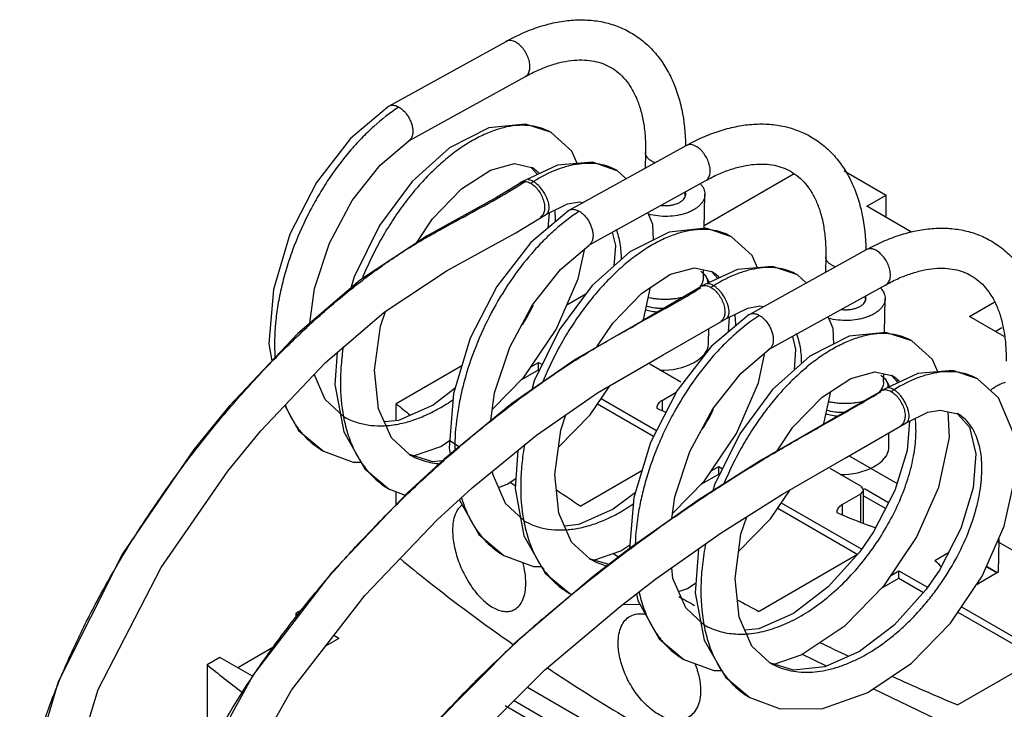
# Model space of a CAD drawing. Header units: millimetres. Extents: x 17 to 133, y 44 to 166.
# Tile 4 of 5: x 37 to 91, y 126 to 164. Entities that reach past the tile are written whole.
import ezdxf

# ---------------------------------------------------------------- set-up
doc = ezdxf.new("R2010")
doc.units = ezdxf.units.MM
doc.header["$LTSCALE"] = 13.644507
for name, color, linetype in [('00_COMPONENTS_1', 7, 'CONTINUOUS'), ('00_COMPONENTS_10_1', 7, 'CONTINUOUS'), ('00_COMPONENTS_13', 7, 'CONTINUOUS'), ('00_COMPONENTS_2', 7, 'CONTINUOUS'), ('00_COMPONENTS_2_1', 7, 'CONTINUOUS'), ('00_COMPONENTS_3', 7, 'CONTINUOUS')]:
    doc.layers.add(name, color=color, linetype=linetype)

msp = doc.modelspace()

# ---------------------------------------------------------------- linework, layer by layer
at = {"layer": '00_COMPONENTS_1', "color": 7, "linetype": 'Continuous'}
msp.add_line((82.292, 139.768), (85.593, 141.678), dxfattribs=at)
for points in [[(84.205, 143.416), (81.211, 141.684), (77.631, 139.626), (74.168, 137.434), (70.441, 134.806), (68.4, 133.24), (64.095, 129.584), (59.602, 125.056), (55.183, 119.214), (53.629, 116.373)], [(55.616, 115.429), (57.176, 118.253), (61.408, 123.775), (65.722, 128.091), (69.87, 131.598), (71.839, 133.104), (75.43, 135.631), (78.802, 137.764), (82.292, 139.768)]]:
    msp.add_lwpolyline(points, dxfattribs=at)
for centre, radius, start, end in [((115.759, 72.901), 76.673, 130.83868, 131.56486), ((112.668, 76.361), 72.034, 131.55112, 133.17283)]:
    msp.add_arc(centre, radius, start, end, dxfattribs=at)
for points, knots in [([(65.62, 130.909), (66.424, 131.604), (68.047, 132.95), (70.524, 134.855), (72.99, 136.62), (75.402, 138.23), (77.719, 139.669), (79.94, 140.949), (82.091, 142.153), (83.498, 142.962), (84.198, 143.379)], [0, 0, 0, 0, 0.142211, 0.282107, 0.417987, 0.548, 0.67005, 0.782861, 0.890944, 1, 1, 1, 1]), ([(85.593, 141.678), (85.621, 141.695), (85.674, 141.743), (85.725, 141.848), (85.751, 141.978), (85.749, 142.13), (85.723, 142.294), (85.66, 142.518), (85.537, 142.799), (85.366, 143.063), (85.199, 143.259), (85.064, 143.388), (84.926, 143.49), (84.765, 143.577), (84.635, 143.606), (84.56, 143.596)], [0, 0, 0, 0, 0.039028, 0.083676, 0.136043, 0.196443, 0.263252, 0.333578, 0.474268, 0.627334, 0.706024, 0.781181, 0.849769, 0.90951, 1, 1, 1, 1]), ([(61.696, 127.256), (61.834, 127.395), (62.389, 127.949), (62.954, 128.492), (63.383, 128.895)], [0, 0, 0, 0, 0.249449, 1, 1, 1, 1]), ([(58.585, 123.862), (58.83, 124.153), (59.831, 125.317), (60.882, 126.436), (61.696, 127.256)], [0, 0, 0, 0, 0.247499, 1, 1, 1, 1])]:
    msp.add_open_spline(points, degree=3, knots=knots, dxfattribs=at)
at = {"layer": '00_COMPONENTS_10_1', "color": 7, "linetype": 'Continuous'}
for p, q in [((57.178, 159.057), (63.611, 162.61)), ((58.263, 157.143), (64.675, 160.684)), ((57.155, 159.044), (57.178, 159.057)), ((57.178, 159.057), (57.266, 159.092)), ((67.226, 156.578), (66.09, 157.604)), ((66.097, 157.6), (66.09, 157.604)), ((56.697, 155.809), (58.267, 157.147)), ((67.077, 153.342), (73.51, 156.894)), ((67.521, 155.902), (67.226, 156.578)), ((71.273, 156.494), (71.257, 155.65)), ((64.07, 155.898), (64.998, 155.694)), ((66.426, 155.81), (64.396, 154.862)), ((64.998, 155.694), (64.988, 155.7)), ((64.995, 155.692), (65.339, 155.302)), ((70.202, 155.067), (69.71, 155.513)), ((69.714, 155.511), (69.71, 155.513)), ((68.162, 151.428), (74.574, 154.969)), ((73.433, 154.339), (73.428, 154.046)), ((65.972, 153.192), (65.906, 152.358)), ((67.055, 153.328), (67.077, 153.342)), ((67.077, 153.342), (67.166, 153.377)), ((77.126, 150.862), (75.99, 151.889)), ((75.997, 151.885), (75.99, 151.889)), ((66.596, 150.094), (68.167, 151.431)), ((76.977, 147.626), (83.41, 151.179)), ((77.42, 150.186), (77.126, 150.862)), ((81.172, 150.779), (81.157, 149.935)), ((73.969, 150.183), (74.898, 149.979)), ((76.326, 150.095), (74.296, 149.147)), ((74.898, 149.979), (74.887, 149.985)), ((74.895, 149.976), (75.238, 149.587)), ((80.101, 149.352), (79.609, 149.798)), ((79.614, 149.796), (79.609, 149.798)), ((78.062, 145.712), (84.474, 149.253)), ((83.333, 148.623), (83.327, 148.331)), ((76.977, 147.626), (77.065, 147.662)), ((75.872, 147.477), (75.805, 146.642)), ((76.954, 147.613), (76.977, 147.626)), ((87.025, 145.147), (85.889, 146.173)), ((85.896, 146.169), (85.889, 146.173)), ((76.496, 144.379), (78.067, 145.716)), ((87.32, 144.471), (87.025, 145.147)), ((83.869, 144.467), (84.797, 144.263)), ((86.225, 144.379), (84.195, 143.432)), ((84.797, 144.263), (84.787, 144.269)), ((84.794, 144.261), (85.138, 143.872)), ((90.66, 143.039), (89.509, 144.083)), ((89.513, 144.08), (89.509, 144.083)), ((87.447, 142.375), (88.417, 142.173)), ((54.679, 142.017), (54.68, 142.01)), ((54.694, 142.028), (54.696, 142.022)), ((88.417, 142.173), (88.391, 142.188)), ((88.402, 142.176), (88.391, 142.188)), ((53.581, 140.117), (53.583, 140.115)), ((58.3, 139.932), (58.308, 139.927)), ((59.595, 139.53), (58.3, 139.932)), ((60.095, 139.584), (59.595, 139.53)), ((55.859, 139.142), (57.207, 138.022)), ((57.202, 138.025), (57.207, 138.022)), ((57.202, 138.025), (58.074, 137.705)), ((64.578, 136.301), (64.579, 136.295)), ((64.594, 136.313), (64.596, 136.307)), ((63.48, 134.401), (63.483, 134.4)), ((68.199, 134.217), (68.208, 134.212)), ((69.249, 133.891), (68.199, 134.217)), ((65.758, 133.427), (67.107, 132.307)), ((67.102, 132.31), (67.243, 132.258)), ((67.102, 132.31), (67.107, 132.307)), ((70.015, 131.709), (70.959, 131.716)), ((74.478, 130.586), (74.479, 130.579)), ((74.493, 130.597), (74.495, 130.591)), ((73.38, 128.686), (73.382, 128.685)), ((78.099, 128.501), (78.107, 128.496)), ((79.394, 128.1), (78.099, 128.501)), ((75.658, 127.711), (77.006, 126.592)), ((77.001, 126.595), (77.006, 126.592))]:
    msp.add_line(p, q, dxfattribs=at)
for points in [[(57.156, 159.043), (55.072, 157.285), (53.2, 154.87), (51.74, 152.032), (50.829, 148.998), (50.577, 146.011), (50.744, 145.068)], [(66.097, 157.6), (64.678, 158.067), (62.665, 157.859), (60.505, 156.77), (58.444, 154.927), (56.649, 152.505), (55.262, 149.693), (55.082, 149.063)], [(52.832, 147.138), (53.083, 149.044), (53.91, 151.536), (55.165, 153.87), (56.697, 155.809)], [(58.709, 151.562), (59.571, 152.866), (61.165, 154.514), (62.751, 155.544), (64.07, 155.898)], [(69.714, 155.511), (68.351, 155.971), (66.426, 155.81)], [(65.828, 153.122), (66.983, 153.684), (67.648, 153.805), (67.843, 153.765)], [(67.055, 153.327), (64.972, 151.57), (63.099, 149.155), (61.639, 146.317), (60.729, 143.283), (60.477, 140.296), (60.537, 139.957)], [(71.708, 151.712), (71.672, 152.565), (71.396, 153.213)], [(75.997, 151.885), (74.578, 152.352), (72.564, 152.143), (70.404, 151.055), (68.344, 149.212), (66.549, 146.79), (65.161, 143.978), (65.023, 143.493)], [(69.443, 152.135), (69.615, 151.406), (69.528, 150.271)], [(62.863, 142.423), (64.606, 144.203), (66.36, 146.803), (67.578, 149.577), (67.933, 151.232)], [(62.781, 141.795), (62.983, 143.329), (63.81, 145.82), (65.064, 148.154), (66.596, 150.094)], [(68.602, 145.836), (69.471, 147.151), (71.064, 148.798), (72.65, 149.828), (73.969, 150.183)], [(79.614, 149.796), (78.25, 150.256), (76.326, 150.095)], [(71.118, 147.287), (71.178, 147.425), (71.55, 149.114)], [(58.308, 139.927), (57.311, 140.848), (56.608, 142.435), (56.388, 144.555), (56.711, 146.987), (56.979, 147.785)], [(75.711, 147.399), (76.883, 147.969), (77.548, 148.09), (77.743, 148.049)], [(76.955, 147.612), (74.871, 145.854), (72.999, 143.439), (71.539, 140.601), (70.628, 137.567), (70.392, 134.769)], [(81.608, 145.996), (81.572, 146.849), (81.295, 147.498)], [(85.896, 146.169), (84.477, 146.637), (82.464, 146.428), (80.304, 145.34), (78.243, 143.497), (76.448, 141.074), (75.061, 138.263), (74.969, 137.941)], [(79.343, 146.419), (79.515, 145.69), (79.427, 144.555)], [(54.328, 145.527), (54.203, 143.783), (54.694, 141.184), (55.859, 139.142)], [(72.763, 136.708), (74.506, 138.488), (76.259, 141.088), (77.478, 143.862), (77.832, 145.516)], [(78.508, 140.13), (79.37, 141.436), (80.964, 143.083), (82.55, 144.113), (83.869, 144.467)], [(89.513, 144.08), (88.15, 144.54), (86.225, 144.379)], [(54.68, 142.024), (53.677, 142.959), (53.076, 144.337)], [(72.724, 136.416), (72.882, 137.614), (73.709, 140.105), (74.964, 142.439), (76.496, 144.379)], [(60.815, 143.568), (59.6, 142.647), (57.701, 141.805), (56.924, 141.722)], [(66.486, 140.332), (68.229, 142.116), (69.301, 143.702)], [(81.018, 141.573), (81.078, 141.709), (81.45, 143.398)], [(77.001, 126.595), (78.663, 125.985), (81.002, 126.002), (83.477, 126.87), (85.884, 128.49), (88.028, 130.686), (89.763, 133.253), (90.977, 135.994), (91.573, 138.702), (91.471, 141.134), (90.66, 143.039)], [(51.451, 142.625), (52.216, 141.258), (53.583, 140.115)], [(78.333, 128.429), (79.822, 128.942), (82.237, 130.558), (84.405, 132.773), (86.159, 135.373), (87.378, 138.146), (87.961, 140.872), (87.89, 142.282)], [(85.594, 141.675), (86.783, 142.253), (87.447, 142.375)], [(68.208, 134.212), (67.21, 135.133), (66.507, 136.72), (66.287, 138.84), (66.61, 141.272), (66.893, 142.114)], [(85.771, 141.761), (85.644, 140.161), (84.972, 137.96), (83.797, 135.686), (83.049, 134.598), (81.311, 132.667), (79.399, 131.216), (77.5, 130.374), (76.723, 130.291)], [(88.414, 142.17), (89.071, 141.43), (89.414, 139.975), (89.269, 138.098), (88.596, 135.878), (87.416, 133.592), (86.664, 132.502), (84.925, 130.57), (83.022, 129.127), (81.123, 128.285), (79.394, 128.1)], [(58.534, 139.859), (60.022, 140.373), (60.511, 140.7)], [(53.581, 140.117), (55.22, 139.509), (55.649, 139.51)], [(64.252, 140.159), (64.103, 138.068), (64.593, 135.469), (65.758, 133.427)], [(64.58, 136.309), (63.576, 137.243), (62.877, 138.849), (62.859, 139.021)], [(63.19, 138.129), (63.678, 138.3), (64.142, 138.613)], [(76.385, 134.616), (78.128, 136.401), (79.206, 137.996)], [(61.041, 137.464), (62.115, 135.542), (63.483, 134.4)], [(70.714, 137.853), (69.499, 136.931), (67.601, 136.089), (66.823, 136.007)], [(78.107, 128.496), (77.11, 129.418), (76.407, 131.005), (76.187, 133.124), (76.51, 135.556), (76.833, 136.518)], [(68.434, 134.144), (69.922, 134.657), (70.411, 134.984)], [(74.173, 134.747), (74.002, 132.352), (74.493, 129.754), (75.658, 127.711)], [(63.48, 134.401), (65.119, 133.794), (65.548, 133.795)], [(74.479, 130.594), (73.476, 131.528), (72.776, 133.134), (72.717, 133.722)], [(73.09, 132.414), (73.578, 132.585), (74.041, 132.897)], [(70.78, 132.294), (70.846, 131.917), (72.015, 129.827), (73.382, 128.685)], [(73.38, 128.686), (75.019, 128.079), (75.448, 128.08)]]:
    msp.add_lwpolyline(points, dxfattribs=at)
for centre, radius, start, end in [((61.471, 156.688), 12.004, 0.8696, 1.0477), ((64.605, 154.541), 0.383, 107.4881, 123.0108), ((70.007, 147.018), 9.289, 121.7416, 122.8609), ((71.37, 150.972), 12.004, 0.8696, 1.0477), ((74.505, 148.824), 0.384, 110.3108, 122.9843), ((79.893, 141.324), 9.263, 121.6066, 122.8623), ((52.084, 154.666), 14.571, 328.5101, 333.381), ((84.405, 143.109), 0.384, 110.5991, 122.986), ((89.793, 135.609), 9.263, 121.6033, 122.8623), ((61.983, 148.951), 14.571, 328.5101, 333.381), ((87.344, 140.327), 2.135, 56.7633, 60.209), ((87.345, 140.329), 2.132, 59.8205, 60.1708), ((55.806, 143.965), 4.445, 227.3489, 239.961), ((65.706, 138.249), 4.445, 227.3489, 239.961), ((75.605, 132.534), 4.445, 227.3489, 239.961)]:
    msp.add_arc(centre, radius, start, end, dxfattribs=at)
for points, knots in [([(63.611, 162.61), (63.905, 162.772), (64.495, 163.066), (65.399, 163.415), (66.3, 163.657), (67.191, 163.788), (68.065, 163.802), (68.911, 163.694), (69.717, 163.462), (70.22, 163.224), (70.459, 163.086)], [0, 0, 0, 0, 0.140276, 0.275074, 0.404614, 0.529526, 0.650577, 0.768678, 0.884822, 1, 1, 1, 1]), ([(70.459, 163.086), (70.698, 162.948), (71.156, 162.631), (71.761, 162.048), (72.279, 161.368), (72.704, 160.604), (73.036, 159.765), (73.363, 158.538), (73.461, 157.566), (73.473, 156.907)], [0, 0, 0, 0, 0.115189, 0.231348, 0.349473, 0.470545, 0.595491, 0.725079, 1, 1, 1, 1]), ([(64.16, 162.555), (64.112, 162.582), (64.017, 162.627), (63.87, 162.663), (63.732, 162.659), (63.648, 162.63), (63.611, 162.61)], [0, 0, 0, 0, 0.287287, 0.5459, 0.780055, 1, 1, 1, 1]), ([(64.675, 160.684), (64.703, 160.7), (64.756, 160.739), (64.821, 160.817), (64.871, 160.913), (64.918, 161.069), (64.929, 161.295), (64.877, 161.584), (64.764, 161.877), (64.601, 162.152), (64.4, 162.385), (64.241, 162.507), (64.16, 162.555)], [0, 0, 0, 0, 0.043572, 0.088849, 0.137219, 0.189592, 0.307262, 0.440863, 0.584765, 0.731225, 0.872006, 1, 1, 1, 1]), ([(64.675, 160.684), (64.905, 160.811), (65.36, 161.039), (66.046, 161.307), (66.704, 161.489), (67.326, 161.585), (67.906, 161.6), (68.439, 161.536), (68.926, 161.4), (69.223, 161.26), (69.361, 161.18)], [0, 0, 0, 0, 0.160428, 0.310046, 0.448544, 0.575992, 0.69302, 0.801053, 0.902319, 1, 1, 1, 1]), ([(69.361, 161.18), (69.508, 161.095), (69.792, 160.895), (70.171, 160.514), (70.505, 160.046), (70.787, 159.49), (71.013, 158.849), (71.174, 158.127), (71.266, 157.333), (71.278, 156.78), (71.273, 156.494)], [0, 0, 0, 0, 0.095909, 0.195833, 0.303042, 0.419923, 0.547819, 0.687243, 0.838132, 1, 1, 1, 1]), ([(57.266, 159.092), (57.301, 159.101), (57.374, 159.11), (57.49, 159.098), (57.609, 159.062), (57.687, 159.024), (57.726, 159.001)], [0, 0, 0, 0, 0.221533, 0.459612, 0.718462, 1, 1, 1, 1]), ([(57.726, 159.001), (57.237, 158.686), (56.528, 158.131), (55.651, 157.282), (54.767, 156.304), (53.955, 155.215), (53.228, 154.037), (52.554, 152.792), (51.985, 151.491), (51.539, 150.155), (51.27, 149.152), (51.068, 148.155), (50.898, 146.87), (50.875, 145.908), (50.914, 145.283)], [0, 0, 0, 0, 0.10964, 0.168599, 0.229878, 0.357856, 0.423835, 0.490545, 0.62432, 0.690577, 0.755857, 0.819774, 0.88197, 1, 1, 1, 1]), ([(57.726, 159.001), (57.813, 158.951), (57.981, 158.818), (58.117, 158.655), (58.18, 158.564)], [0, 0, 0, 0, 0.475827, 1, 1, 1, 1]), ([(58.18, 158.564), (58.224, 158.501), (58.304, 158.368), (58.396, 158.159), (58.46, 157.947), (58.49, 157.741), (58.487, 157.55), (58.45, 157.381), (58.378, 157.242), (58.306, 157.173), (58.267, 157.147)], [0, 0, 0, 0, 0.149791, 0.298809, 0.442625, 0.577441, 0.700793, 0.811221, 0.909567, 1, 1, 1, 1]), ([(66.09, 157.604), (65.921, 157.701), (65.554, 157.864), (64.956, 157.995), (64.312, 158.015), (63.757, 157.94), (63.299, 157.827), (62.816, 157.674), (62.2, 157.413), (61.461, 157.001), (60.721, 156.489), (59.986, 155.882), (59.266, 155.188), (58.569, 154.414), (57.905, 153.567), (57.28, 152.657), (56.702, 151.693), (56.179, 150.687), (55.872, 149.993), (55.728, 149.641)], [0, 0, 0, 0, 0.040921, 0.083032, 0.127356, 0.174732, 0.199764, 0.225737, 0.28058, 0.339377, 0.402094, 0.468501, 0.538238, 0.610896, 0.686026, 0.763086, 0.841493, 0.920658, 1, 1, 1, 1]), ([(73.51, 156.894), (73.804, 157.057), (74.394, 157.351), (75.299, 157.7), (76.2, 157.942), (77.091, 158.073), (77.964, 158.086), (78.811, 157.978), (79.617, 157.746), (80.12, 157.509), (80.359, 157.371)], [0, 0, 0, 0, 0.140276, 0.275074, 0.404614, 0.529526, 0.650577, 0.768678, 0.884822, 1, 1, 1, 1]), ([(74.059, 156.839), (74.011, 156.867), (73.916, 156.912), (73.77, 156.947), (73.631, 156.944), (73.547, 156.915), (73.51, 156.894)], [0, 0, 0, 0, 0.287287, 0.5459, 0.780055, 1, 1, 1, 1]), ([(80.359, 157.371), (80.598, 157.233), (81.056, 156.916), (81.661, 156.333), (82.178, 155.653), (82.603, 154.888), (82.936, 154.05), (83.263, 152.822), (83.36, 151.85), (83.372, 151.192)], [0, 0, 0, 0, 0.115189, 0.231348, 0.349473, 0.470545, 0.595491, 0.725079, 1, 1, 1, 1]), ([(71.595, 156.044), (71.546, 156.072), (71.458, 156.133), (71.352, 156.243), (71.287, 156.365), (71.272, 156.452), (71.273, 156.494)], [0, 0, 0, 0, 0.292301, 0.552395, 0.784491, 1, 1, 1, 1]), ([(74.574, 154.969), (74.602, 154.984), (74.656, 155.023), (74.721, 155.102), (74.771, 155.198), (74.817, 155.353), (74.828, 155.58), (74.776, 155.868), (74.664, 156.162), (74.5, 156.436), (74.299, 156.669), (74.141, 156.792), (74.059, 156.839)], [0, 0, 0, 0, 0.043572, 0.088849, 0.137219, 0.189592, 0.307262, 0.440863, 0.584765, 0.731225, 0.872006, 1, 1, 1, 1]), ([(69.71, 155.513), (69.562, 155.599), (69.247, 155.744), (68.735, 155.878), (68.186, 155.926), (67.608, 155.889), (67.005, 155.769), (66.149, 155.491), (65.527, 155.169), (65.121, 154.918)], [0, 0, 0, 0, 0.105513, 0.213353, 0.3257, 0.444301, 0.570384, 0.704788, 1, 1, 1, 1]), ([(71.808, 155.948), (71.788, 155.954), (71.716, 155.982), (71.645, 156.015), (71.595, 156.044)], [0, 0, 0, 0, 0.260184, 1, 1, 1, 1]), ([(74.574, 154.969), (74.804, 155.096), (75.26, 155.324), (75.946, 155.592), (76.604, 155.773), (77.226, 155.87), (77.806, 155.884), (78.339, 155.821), (78.825, 155.684), (79.122, 155.545), (79.261, 155.465)], [0, 0, 0, 0, 0.160428, 0.310046, 0.448544, 0.575992, 0.69302, 0.801053, 0.902319, 1, 1, 1, 1]), ([(65.423, 155.37), (65.359, 155.433), (65.224, 155.55), (65.075, 155.65), (64.998, 155.694)], [0, 0, 0, 0, 0.502859, 1, 1, 1, 1]), ([(79.261, 155.465), (79.408, 155.38), (79.692, 155.179), (80.071, 154.798), (80.404, 154.331), (80.687, 153.775), (80.912, 153.133), (81.073, 152.411), (81.166, 151.617), (81.178, 151.064), (81.172, 150.779)], [0, 0, 0, 0, 0.095909, 0.195833, 0.303042, 0.419923, 0.547819, 0.687243, 0.838132, 1, 1, 1, 1]), ([(64.308, 154.785), (64.315, 154.792), (64.341, 154.821), (64.372, 154.846), (64.396, 154.862)], [0, 0, 0, 0, 0.254579, 1, 1, 1, 1]), ([(64.49, 154.906), (64.525, 154.917), (64.601, 154.93), (64.721, 154.92), (64.845, 154.884), (64.927, 154.844), (64.967, 154.821)], [0, 0, 0, 0, 0.220901, 0.458338, 0.717293, 1, 1, 1, 1]), ([(64.967, 154.821), (65.047, 154.775), (65.202, 154.655), (65.401, 154.428), (65.563, 154.16), (65.677, 153.874), (65.725, 153.63), (65.73, 153.446), (65.714, 153.286), (65.667, 153.14), (65.585, 153.027), (65.535, 152.984), (65.509, 152.967)], [0, 0, 0, 0, 0.127118, 0.266741, 0.412172, 0.555713, 0.689601, 0.751279, 0.808792, 0.910555, 0.956313, 1, 1, 1, 1]), ([(67.626, 153.286), (67.159, 152.984), (66.48, 152.458), (65.637, 151.654), (64.785, 150.73), (63.793, 149.433), (62.761, 147.715), (61.909, 145.874), (61.376, 144.274), (61.071, 142.986), (60.856, 141.74), (60.788, 140.803), (60.792, 140.189)], [0, 0, 0, 0, 0.109035, 0.167529, 0.22828, 0.355156, 0.486883, 0.620275, 0.75214, 0.816605, 0.879612, 1, 1, 1, 1]), ([(66.328, 152.704), (66.327, 152.76), (66.324, 152.979), (66.309, 153.198), (66.29, 153.36)], [0, 0, 0, 0, 0.257088, 1, 1, 1, 1]), ([(67.166, 153.376), (67.2, 153.386), (67.274, 153.395), (67.389, 153.383), (67.509, 153.346), (67.587, 153.308), (67.626, 153.286)], [0, 0, 0, 0, 0.221533, 0.459612, 0.718462, 1, 1, 1, 1]), ([(67.626, 153.286), (67.713, 153.235), (67.88, 153.103), (68.017, 152.94), (68.08, 152.849)], [0, 0, 0, 0, 0.475827, 1, 1, 1, 1]), ([(68.08, 152.849), (68.124, 152.785), (68.203, 152.653), (68.296, 152.443), (68.359, 152.231), (68.39, 152.025), (68.386, 151.834), (68.349, 151.665), (68.277, 151.527), (68.206, 151.457), (68.167, 151.431)], [0, 0, 0, 0, 0.149791, 0.298809, 0.442625, 0.577441, 0.700793, 0.811221, 0.909567, 1, 1, 1, 1]), ([(75.99, 151.889), (75.821, 151.986), (75.455, 152.148), (74.858, 152.279), (74.217, 152.3), (73.663, 152.226), (73.207, 152.114), (72.726, 151.962), (72.111, 151.703), (71.375, 151.294), (70.636, 150.785), (69.903, 150.182), (69.185, 149.493), (68.489, 148.723), (67.825, 147.88), (67.2, 146.974), (66.622, 146.015), (66.099, 145.012), (65.79, 144.321), (65.646, 143.971)], [0, 0, 0, 0, 0.040949, 0.083083, 0.127422, 0.1748, 0.199829, 0.225797, 0.280621, 0.339391, 0.402077, 0.468451, 0.538159, 0.610793, 0.685909, 0.762969, 0.841394, 0.920597, 1, 1, 1, 1]), ([(69.948, 150.636), (69.947, 150.931), (69.905, 151.492), (69.765, 152.039), (69.671, 152.287)], [0, 0, 0, 0, 0.527102, 1, 1, 1, 1]), ([(83.41, 151.179), (83.704, 151.341), (84.294, 151.635), (85.198, 151.984), (86.099, 152.226), (86.99, 152.357), (87.864, 152.371), (88.71, 152.263), (89.517, 152.031), (90.019, 151.793), (90.258, 151.656)], [0, 0, 0, 0, 0.140276, 0.275074, 0.404614, 0.529526, 0.650577, 0.768678, 0.884822, 1, 1, 1, 1]), ([(90.258, 151.656), (90.51, 151.51), (90.992, 151.173), (91.624, 150.549), (92.156, 149.818), (92.511, 149.138), (92.745, 148.556), (92.948, 147.939), (93.137, 147.121), (93.261, 146.09), (93.278, 145.383), (93.272, 145.022)], [0, 0, 0, 0, 0.114245, 0.229561, 0.347047, 0.467787, 0.529725, 0.592834, 0.722856, 0.858523, 1, 1, 1, 1]), ([(83.959, 151.124), (83.911, 151.151), (83.816, 151.197), (83.669, 151.232), (83.531, 151.229), (83.447, 151.199), (83.41, 151.179)], [0, 0, 0, 0, 0.287287, 0.5459, 0.780055, 1, 1, 1, 1]), ([(84.474, 149.253), (84.502, 149.269), (84.555, 149.308), (84.621, 149.386), (84.67, 149.483), (84.717, 149.638), (84.728, 149.865), (84.676, 150.153), (84.563, 150.447), (84.4, 150.721), (84.199, 150.954), (84.04, 151.077), (83.959, 151.124)], [0, 0, 0, 0, 0.043572, 0.088849, 0.137219, 0.189592, 0.307262, 0.440863, 0.584765, 0.731225, 0.872006, 1, 1, 1, 1]), ([(81.495, 150.329), (81.446, 150.357), (81.357, 150.418), (81.252, 150.528), (81.186, 150.65), (81.172, 150.737), (81.172, 150.779)], [0, 0, 0, 0, 0.292301, 0.552395, 0.784491, 1, 1, 1, 1]), ([(75.322, 149.655), (75.258, 149.718), (75.123, 149.835), (74.974, 149.934), (74.898, 149.979)], [0, 0, 0, 0, 0.502859, 1, 1, 1, 1]), ([(79.609, 149.798), (79.462, 149.883), (79.148, 150.028), (78.638, 150.162), (78.092, 150.21), (77.516, 150.175), (76.916, 150.057), (76.063, 149.781), (75.443, 149.463), (75.039, 149.214)], [0, 0, 0, 0, 0.105605, 0.213523, 0.325923, 0.444543, 0.570613, 0.704969, 1, 1, 1, 1]), ([(81.707, 150.232), (81.688, 150.239), (81.615, 150.266), (81.544, 150.3), (81.495, 150.329)], [0, 0, 0, 0, 0.260184, 1, 1, 1, 1]), ([(84.474, 149.253), (84.704, 149.38), (85.159, 149.608), (85.845, 149.876), (86.503, 150.058), (87.125, 150.155), (87.705, 150.169), (88.238, 150.106), (88.725, 149.969), (89.022, 149.829), (89.16, 149.749)], [0, 0, 0, 0, 0.160428, 0.310046, 0.448544, 0.575992, 0.69302, 0.801053, 0.902319, 1, 1, 1, 1]), ([(89.16, 149.749), (89.307, 149.664), (89.591, 149.464), (89.97, 149.083), (90.304, 148.615), (90.586, 148.06), (90.812, 147.418), (90.973, 146.696), (91.065, 145.902), (91.077, 145.349), (91.072, 145.063)], [0, 0, 0, 0, 0.095909, 0.195833, 0.303042, 0.419923, 0.547819, 0.687243, 0.838132, 1, 1, 1, 1]), ([(74.216, 149.079), (74.222, 149.086), (74.247, 149.111), (74.274, 149.133), (74.296, 149.147)], [0, 0, 0, 0, 0.2538, 1, 1, 1, 1]), ([(74.372, 149.185), (74.407, 149.198), (74.486, 149.214), (74.61, 149.207), (74.74, 149.171), (74.825, 149.13), (74.867, 149.105)], [0, 0, 0, 0, 0.220377, 0.45712, 0.716123, 1, 1, 1, 1]), ([(74.867, 149.105), (74.947, 149.059), (75.102, 148.939), (75.3, 148.713), (75.462, 148.445), (75.577, 148.158), (75.625, 147.915), (75.63, 147.73), (75.614, 147.57), (75.567, 147.425), (75.484, 147.312), (75.434, 147.269), (75.408, 147.251)], [0, 0, 0, 0, 0.127118, 0.266741, 0.412172, 0.555713, 0.689601, 0.751279, 0.808792, 0.910555, 0.956313, 1, 1, 1, 1]), ([(77.065, 147.661), (77.1, 147.67), (77.174, 147.679), (77.289, 147.667), (77.409, 147.631), (77.487, 147.593), (77.526, 147.57)], [0, 0, 0, 0, 0.221533, 0.459612, 0.718462, 1, 1, 1, 1]), ([(77.526, 147.57), (77.076, 147.28), (76.422, 146.777), (75.608, 146.01), (74.784, 145.13), (73.818, 143.896), (72.977, 142.539), (72.379, 141.383), (71.841, 140.192), (71.401, 138.967), (71.071, 137.725), (70.823, 136.515), (70.722, 135.601), (70.7, 134.999)], [0, 0, 0, 0, 0.108589, 0.166727, 0.227067, 0.353071, 0.484056, 0.550533, 0.617146, 0.749264, 0.814132, 0.877751, 1, 1, 1, 1]), ([(76.227, 146.988), (76.227, 147.044), (76.224, 147.264), (76.208, 147.483), (76.19, 147.644)], [0, 0, 0, 0, 0.257088, 1, 1, 1, 1]), ([(77.526, 147.57), (77.613, 147.52), (77.78, 147.387), (77.916, 147.224), (77.979, 147.133)], [0, 0, 0, 0, 0.475827, 1, 1, 1, 1]), ([(77.979, 147.133), (78.023, 147.07), (78.103, 146.937), (78.195, 146.728), (78.259, 146.516), (78.289, 146.31), (78.286, 146.119), (78.249, 145.95), (78.177, 145.811), (78.105, 145.742), (78.067, 145.716)], [0, 0, 0, 0, 0.149791, 0.298809, 0.442625, 0.577441, 0.700793, 0.811221, 0.909567, 1, 1, 1, 1]), ([(85.889, 146.173), (85.721, 146.27), (85.359, 146.431), (84.767, 146.562), (84.131, 146.585), (83.582, 146.514), (83.13, 146.405), (82.652, 146.257), (82.043, 146.003), (81.312, 145.602), (80.579, 145.102), (79.851, 144.509), (79.136, 143.83), (78.443, 143.072), (77.781, 142.241), (77.157, 141.347), (76.578, 140.399), (76.052, 139.408), (75.741, 138.724), (75.596, 138.377)], [0, 0, 0, 0, 0.041028, 0.083226, 0.127605, 0.17499, 0.200011, 0.225965, 0.28074, 0.33944, 0.402039, 0.468326, 0.537953, 0.610523, 0.685598, 0.762658, 0.841129, 0.920434, 1, 1, 1, 1]), ([(79.848, 144.92), (79.846, 145.216), (79.804, 145.777), (79.665, 146.324), (79.571, 146.572)], [0, 0, 0, 0, 0.527102, 1, 1, 1, 1]), ([(54.668, 145.861), (54.617, 145.525), (54.539, 144.859), (54.487, 143.573), (54.564, 142.623), (54.679, 142.017)], [0, 0, 0, 0, 0.264836, 0.520527, 1, 1, 1, 1]), ([(89.509, 144.083), (89.362, 144.168), (89.048, 144.313), (88.538, 144.446), (87.992, 144.495), (87.416, 144.46), (86.816, 144.341), (85.963, 144.066), (85.343, 143.747), (84.939, 143.499)], [0, 0, 0, 0, 0.105607, 0.213527, 0.325929, 0.444549, 0.570619, 0.704973, 1, 1, 1, 1]), ([(85.222, 143.939), (85.158, 144.002), (85.023, 144.12), (84.874, 144.219), (84.797, 144.263)], [0, 0, 0, 0, 0.502859, 1, 1, 1, 1]), ([(84.116, 143.364), (84.122, 143.371), (84.146, 143.396), (84.174, 143.417), (84.196, 143.432)], [0, 0, 0, 0, 0.253767, 1, 1, 1, 1]), ([(84.27, 143.469), (84.305, 143.482), (84.384, 143.499), (84.508, 143.492), (84.639, 143.456), (84.724, 143.415), (84.766, 143.39)], [0, 0, 0, 0, 0.220331, 0.457001, 0.716006, 1, 1, 1, 1]), ([(84.766, 143.39), (84.846, 143.344), (85.001, 143.224), (85.2, 142.998), (85.362, 142.73), (85.476, 142.443), (85.524, 142.199), (85.529, 142.015), (85.513, 141.855), (85.466, 141.709), (85.384, 141.596), (85.334, 141.553), (85.308, 141.536)], [0, 0, 0, 0, 0.127118, 0.266741, 0.412172, 0.555713, 0.689601, 0.751279, 0.808792, 0.910555, 0.956313, 1, 1, 1, 1]), ([(54.686, 142.019), (54.886, 141.904), (55.312, 141.709), (56.004, 141.538), (56.742, 141.489), (57.515, 141.558), (58.312, 141.743), (59.122, 142.043), (59.934, 142.449), (60.46, 142.779), (60.721, 142.959)], [0, 0, 0, 0, 0.10728, 0.21685, 0.330783, 0.450581, 0.577185, 0.711102, 0.852227, 1, 1, 1, 1]), ([(51.476, 142.657), (51.63, 142.279), (51.91, 141.737), (52.388, 141.103), (52.655, 140.824), (52.794, 140.695)], [0, 0, 0, 0, 0.515117, 0.760631, 1, 1, 1, 1]), ([(54.68, 142.01), (54.746, 141.662), (54.915, 140.993), (55.297, 140.063), (55.797, 139.251), (56.212, 138.79), (56.435, 138.588)], [0, 0, 0, 0, 0.271734, 0.527459, 0.769036, 1, 1, 1, 1]), ([(74.485, 130.588), (74.615, 130.514), (74.883, 130.38), (75.311, 130.228), (75.761, 130.127), (76.396, 130.058), (77.239, 130.103), (78.275, 130.352), (79.328, 130.79), (80.375, 131.401), (81.394, 132.168), (82.36, 133.072), (83.255, 134.087), (84.055, 135.188), (84.745, 136.344), (85.309, 137.526), (85.734, 138.702), (86.014, 139.842), (86.143, 140.915), (86.127, 141.605), (86.089, 141.929)], [0, 0, 0, 0, 0.02389, 0.047998, 0.072532, 0.097685, 0.150362, 0.206921, 0.26771, 0.332526, 0.400829, 0.471807, 0.544396, 0.617441, 0.689719, 0.759973, 0.827048, 0.889923, 0.947728, 1, 1, 1, 1]), ([(78.107, 128.496), (78.264, 128.406), (78.594, 128.248), (79.123, 128.084), (79.684, 127.994), (80.271, 127.978), (80.878, 128.035), (81.502, 128.165), (82.136, 128.366), (83.005, 128.731), (83.855, 129.224), (84.672, 129.82), (85.279, 130.327), (85.865, 130.883), (86.424, 131.482), (86.953, 132.117), (87.609, 133.003), (88.325, 134.158), (89.002, 135.589), (89.407, 136.793), (89.616, 137.73), (89.713, 138.394), (89.755, 139.027), (89.741, 139.623), (89.669, 140.176), (89.543, 140.681), (89.364, 141.133), (89.133, 141.527), (88.851, 141.859), (88.63, 142.037), (88.514, 142.113)], [0, 0, 0, 0, 0.025405, 0.051158, 0.077573, 0.104907, 0.133368, 0.163111, 0.194202, 0.226648, 0.295366, 0.331494, 0.368573, 0.406417, 0.444826, 0.483581, 0.522444, 0.599479, 0.674039, 0.744307, 0.777338, 0.808757, 0.838446, 0.866318, 0.892346, 0.9166, 0.93922, 0.960422, 0.980534, 1, 1, 1, 1]), ([(64.627, 140.51), (64.562, 140.142), (64.46, 139.412), (64.379, 138.005), (64.453, 136.963), (64.578, 136.301)], [0, 0, 0, 0, 0.265683, 0.521828, 1, 1, 1, 1]), ([(58.308, 139.927), (58.433, 139.855), (58.693, 139.725), (59.248, 139.526), (59.69, 139.45), (59.988, 139.429)], [0, 0, 0, 0, 0.245006, 0.492169, 1, 1, 1, 1]), ([(56.435, 138.588), (56.494, 138.534), (56.734, 138.326), (56.997, 138.144), (57.202, 138.025)], [0, 0, 0, 0, 0.251784, 1, 1, 1, 1]), ([(61.155, 137.573), (61.232, 137.314), (61.412, 136.814), (61.762, 136.118), (62.185, 135.501), (62.518, 135.142), (62.694, 134.98)], [0, 0, 0, 0, 0.266481, 0.520721, 0.764435, 1, 1, 1, 1]), ([(64.586, 136.303), (64.785, 136.188), (65.211, 135.994), (65.904, 135.823), (66.642, 135.774), (67.414, 135.843), (68.211, 136.028), (69.021, 136.327), (69.834, 136.733), (70.359, 137.064), (70.62, 137.244)], [0, 0, 0, 0, 0.10728, 0.21685, 0.330783, 0.450581, 0.577185, 0.711102, 0.852227, 1, 1, 1, 1]), ([(64.579, 136.295), (64.645, 135.947), (64.815, 135.278), (65.196, 134.347), (65.696, 133.535), (66.112, 133.075), (66.334, 132.872)], [0, 0, 0, 0, 0.271734, 0.527459, 0.769036, 1, 1, 1, 1]), ([(74.578, 135.068), (74.501, 134.675), (74.379, 133.899), (74.273, 132.4), (74.345, 131.29), (74.478, 130.586)], [0, 0, 0, 0, 0.266262, 0.522738, 1, 1, 1, 1]), ([(68.208, 134.212), (68.362, 134.123), (68.687, 133.966), (69.031, 133.859), (69.207, 133.817)], [0, 0, 0, 0, 0.496678, 1, 1, 1, 1]), ([(66.334, 132.872), (66.394, 132.819), (66.634, 132.611), (66.896, 132.429), (67.102, 132.31)], [0, 0, 0, 0, 0.251784, 1, 1, 1, 1]), ([(70.914, 132.397), (70.985, 132.08), (71.159, 131.471), (71.531, 130.624), (72.003, 129.88), (72.388, 129.454), (72.593, 129.265)], [0, 0, 0, 0, 0.269928, 0.525088, 0.767463, 1, 1, 1, 1]), ([(74.479, 130.579), (74.545, 130.231), (74.714, 129.563), (75.096, 128.632), (75.596, 127.82), (76.011, 127.36), (76.234, 127.157)], [0, 0, 0, 0, 0.271734, 0.527459, 0.769036, 1, 1, 1, 1]), ([(76.234, 127.157), (76.293, 127.103), (76.533, 126.896), (76.796, 126.714), (77.001, 126.595)], [0, 0, 0, 0, 0.251784, 1, 1, 1, 1])]:
    msp.add_open_spline(points, degree=3, knots=knots, dxfattribs=at)
at = {"layer": '00_COMPONENTS_13', "color": 7, "linetype": 'Continuous'}
for p, q in [((79.434, 155.341), (74.499, 152.492)), ((82.19, 155.498), (84.483, 154.174)), ((83.423, 153.562), (84.483, 154.174)), ((84.483, 152.949), (84.483, 154.174)), ((85.881, 152.142), (83.423, 153.562)), ((67.99, 148.734), (66.942, 148.129)), ((89.061, 147.509), (90.413, 148.29)), ((90.974, 146.405), (89.061, 147.509)), ((90.475, 146.693), (90.85, 146.909)), ((64.973, 144.747), (65.391, 144.989)), ((65.391, 144.58), (65.391, 144.989)), ((65.391, 144.989), (65.601, 144.868)), ((61.186, 144.806), (57.578, 142.723)), ((64.434, 144.028), (65.391, 144.58)), ((73.205, 143.907), (71.508, 144.887)), ((72.175, 142.904), (72.955, 143.354)), ((68.829, 143.004), (71.871, 141.248)), ((72.175, 142.904), (72.175, 142.349)), ((57.578, 141.792), (57.578, 142.723)), ((68.63, 142.71), (71.709, 140.933)), ((71.883, 142.496), (71.883, 142.476)), ((61.015, 140.349), (60.511, 140.697)), ((82.464, 139.868), (85.091, 138.351)), ((71.071, 139.041), (67.711, 137.102)), ((74.872, 139.032), (75.291, 139.273)), ((75.291, 138.865), (75.291, 139.273)), ((75.291, 139.273), (75.5, 139.152)), ((83.104, 138.191), (81.407, 139.171)), ((74.334, 138.312), (75.291, 138.865)), ((64.113, 138.21), (63.832, 138.404)), ((83.104, 138.191), (83.251, 137.987)), ((83.251, 137.987), (83.104, 137.783)), ((83.251, 136.155), (83.251, 137.987)), ((84.624, 137.286), (83.29, 138.056)), ((57.578, 137.184), (57.578, 137.887)), ((82.075, 137.189), (83.104, 137.783)), ((83.104, 136.212), (83.104, 137.783)), ((83.251, 137.67), (84.461, 136.971)), ((78.53, 136.995), (82.928, 134.456)), ((78.728, 137.289), (83.145, 134.739)), ((82.075, 137.189), (82.075, 136.634)), ((81.782, 136.78), (81.783, 136.761)), ((90.61, 135.164), (96.787, 131.598)), ((69.779, 134.298), (69.479, 134.505)), ((82.913, 134.447), (77.503, 131.324)), ((87.166, 134.127), (87.915, 134.559)), ((89.995, 133.776), (90.588, 133.434)), ((84.233, 132.597), (85.19, 133.15)), ((84.772, 133.316), (85.19, 133.558)), ((85.19, 133.15), (85.19, 133.558)), ((85.19, 133.558), (86.765, 132.649)), ((85.19, 133.15), (86.544, 132.368)), ((90.6, 133.456), (89.57, 132.861)), ((52.497, 131.461), (52.062, 131.21)), ((88.628, 131.573), (93.181, 128.945)), ((52.062, 131.21), (52.062, 130.895)), ((52.23, 131.113), (52.062, 131.21)), ((88.429, 131.28), (92.827, 128.741)), ((54.431, 129.843), (53.683, 129.41)), ((54.431, 129.843), (54.147, 130.007)), ((50.923, 129.409), (48.88, 128.23)), ((47.891, 128.802), (47.183, 128.393)), ((49.681, 127.768), (47.891, 128.802)), ((81.204, 128.321), (79.861, 128.969)), ((93.181, 128.945), (88.416, 126.194)), ((47.183, 128.393), (47.184, 123.217)), ((64.796, 127.165), (69.705, 124.331)), ((87.733, 125.169), (83.783, 127.076)), ((63.553, 126.168), (68.22, 123.474)), ((68.679, 123.739), (64.013, 126.434))]:
    msp.add_line(p, q, dxfattribs=at)
for centre, radius, start, end in [((115.281, 212.181), 90.3, 230.28124, 230.91075), ((80.356, 160.886), 20.266, 245.2858, 246.8419), ((125.094, 223.977), 104.116, 235.66038, 236.55456), ((95.098, 141.757), 11.006, 223.8861, 226.418), ((90.84, 133.039), 0.481, 117.5147, 119.981), ((133.183, 238.78), 122.404, 240.60195, 241.06884), ((135.331, 241.033), 124.017, 241.57417, 242.20604), ((139.446, 249.116), 133.088, 243.87497, 244.63125), ((112.485, 210.023), 104.535, 231.34118, 232.65955), ((143.171, 257.198), 141.987, 245.72778, 247.317)]:
    msp.add_arc(centre, radius, start, end, dxfattribs=at)
for points, knots in [([(72.175, 142.904), (72.131, 142.879), (72.052, 142.824), (71.957, 142.724), (71.897, 142.613), (71.882, 142.534), (71.882, 142.496)], [0, 0, 0, 0, 0.289648, 0.549013, 0.782193, 1, 1, 1, 1]), ([(61.209, 137.164), (61.121, 137.107), (60.958, 136.947), (60.79, 136.623), (60.691, 136.222), (60.672, 135.928), (60.672, 135.773)], [0, 0, 0, 0, 0.203759, 0.433041, 0.697831, 1, 1, 1, 1]), ([(82.075, 137.189), (82.031, 137.163), (81.951, 137.109), (81.856, 137.009), (81.796, 136.898), (81.782, 136.819), (81.782, 136.78)], [0, 0, 0, 0, 0.289648, 0.549013, 0.782193, 1, 1, 1, 1]), ([(81.783, 136.761), (81.953, 136.683), (82.652, 136.373), (83.368, 136.101), (83.915, 135.916)], [0, 0, 0, 0, 0.244636, 1, 1, 1, 1]), ([(60.672, 135.773), (60.672, 135.496), (60.739, 134.914), (60.985, 134.049), (61.367, 133.206), (61.781, 132.564), (62.157, 132.123), (62.525, 131.769), (62.917, 131.498), (63.322, 131.35), (63.6, 131.307), (63.861, 131.334), (64.018, 131.397), (64.089, 131.438)], [0, 0, 0, 0, 0.133634, 0.280933, 0.432718, 0.579238, 0.64792, 0.712362, 0.825697, 0.87475, 0.919239, 0.960339, 1, 1, 1, 1]), ([(57.786, 134.222), (58.278, 133.815), (60.301, 132.181), (62.392, 130.632), (64, 129.51)], [0, 0, 0, 0, 0.245785, 1, 1, 1, 1]), ([(64.693, 132.869), (64.693, 133.056), (64.66, 133.447), (64.576, 133.83), (64.522, 134.026)], [0, 0, 0, 0, 0.479574, 1, 1, 1, 1]), ([(64.089, 131.438), (64.186, 131.494), (64.369, 131.653), (64.558, 131.987), (64.671, 132.403), (64.693, 132.707), (64.693, 132.869)], [0, 0, 0, 0, 0.207509, 0.437584, 0.700987, 1, 1, 1, 1]), ([(89.474, 132.813), (89.483, 132.816), (89.515, 132.831), (89.547, 132.848), (89.57, 132.861)], [0, 0, 0, 0, 0.255894, 1, 1, 1, 1]), ([(69.769, 129.594), (69.769, 129.756), (69.793, 130.063), (69.914, 130.485), (70.119, 130.826), (70.313, 130.991), (70.417, 131.051)], [0, 0, 0, 0, 0.291763, 0.551799, 0.784089, 1, 1, 1, 1]), ([(70.417, 131.051), (70.541, 131.122), (70.836, 131.216), (71.141, 131.195), (71.295, 131.163)], [0, 0, 0, 0, 0.475393, 1, 1, 1, 1]), ([(73.617, 125.508), (73.537, 125.462), (73.361, 125.388), (73.07, 125.343), (72.758, 125.364), (72.308, 125.481), (71.734, 125.794), (71.105, 126.357), (70.553, 127.078), (70.122, 127.896), (69.843, 128.744), (69.769, 129.32), (69.769, 129.594)], [0, 0, 0, 0, 0.043508, 0.088674, 0.136871, 0.188997, 0.306082, 0.439224, 0.583056, 0.729929, 0.87143, 1, 1, 1, 1]), ([(65.878, 128.23), (66.288, 127.957), (67.957, 126.863), (69.655, 125.814), (70.948, 125.05)], [0, 0, 0, 0, 0.247122, 1, 1, 1, 1]), ([(73.982, 128.464), (74.08, 128.218), (74.233, 127.731), (74.294, 127.223), (74.294, 126.981)], [0, 0, 0, 0, 0.522526, 1, 1, 1, 1]), ([(74.294, 126.981), (74.294, 126.819), (74.269, 126.509), (74.141, 126.084), (73.925, 125.738), (73.725, 125.57), (73.617, 125.508)], [0, 0, 0, 0, 0.287679, 0.546418, 0.780381, 1, 1, 1, 1])]:
    msp.add_open_spline(points, degree=3, knots=knots, dxfattribs=at)
at = {"layer": '00_COMPONENTS_2', "color": 7, "linetype": 'Continuous'}
msp.add_line((72.247, 145.4), (75.709, 147.403), dxfattribs=at)
for points in [[(74.305, 149.131), (71.198, 147.334), (67.442, 145.167), (63.932, 142.738), (60.207, 139.687), (58.19, 137.828), (54.003, 133.423), (49.727, 127.851), (46.086, 121.218)], [(46.735, 116.088), (48.235, 120.648), (51.815, 127.011), (55.854, 132.2), (59.827, 136.349), (61.743, 138.108), (65.276, 140.996), (68.641, 143.322), (72.247, 145.4)]]:
    msp.add_lwpolyline(points, dxfattribs=at)
msp.add_arc((104.635, 89.345), 67.094, 135.43517, 137.27627, dxfattribs=at)
for points, knots in [([(75.709, 147.403), (75.737, 147.42), (75.789, 147.47), (75.839, 147.573), (75.863, 147.702), (75.861, 147.85), (75.836, 148.009), (75.773, 148.227), (75.651, 148.502), (75.482, 148.761), (75.316, 148.956), (75.181, 149.085), (75.043, 149.188), (74.91, 149.261), (74.787, 149.302), (74.708, 149.31), (74.673, 149.308)], [0, 0, 0, 0, 0.039432, 0.084139, 0.136059, 0.195553, 0.260985, 0.329597, 0.467855, 0.620822, 0.699665, 0.775321, 0.844847, 0.905884, 0.957279, 1, 1, 1, 1]), ([(56.833, 136.426), (57.558, 137.162), (59.027, 138.588), (61.294, 140.597), (63.217, 142.15), (64.755, 143.301), (65.887, 144.104), (67.004, 144.852), (68.441, 145.753), (70.201, 146.759), (71.942, 147.708), (73.3, 148.478), (73.972, 148.876), (74.307, 149.081)], [0, 0, 0, 0, 0.143033, 0.283279, 0.419208, 0.485048, 0.549154, 0.611314, 0.671155, 0.783888, 0.891825, 0.94561, 1, 1, 1, 1]), ([(48.572, 126.003), (49.046, 126.782), (50.05, 128.327), (51.69, 130.574), (53.457, 132.762), (54.705, 134.173), (55.345, 134.866)], [0, 0, 0, 0, 0.244975, 0.494397, 0.746651, 1, 1, 1, 1]), ([(46.275, 121.637), (46.603, 122.379), (47.324, 123.86), (48.139, 125.29), (48.572, 126.003)], [0, 0, 0, 0, 0.493139, 1, 1, 1, 1])]:
    msp.add_open_spline(points, degree=3, knots=knots, dxfattribs=at)
at = {"layer": '00_COMPONENTS_2_1', "color": 7, "linetype": 'Continuous'}
for p, q in [((74.496, 152.343), (74.531, 154.205)), ((74.446, 149.646), (74.454, 150.076)), ((84.396, 146.628), (84.43, 148.489)), ((74.726, 145.991), (74.742, 146.843)), ((84.346, 143.931), (84.354, 144.361)), ((84.626, 140.276), (84.642, 141.127)), ((90.669, 135.297), (90.635, 133.464)), ((90.588, 133.449), (90, 133.788))]:
    msp.add_line(p, q, dxfattribs=at)
for points in [[(74.76, 149.364), (74.749, 149.439), (74.564, 149.766), (74.45, 149.864)], [(84.659, 143.648), (84.649, 143.724), (84.464, 144.051), (84.35, 144.149)]]:
    msp.add_lwpolyline(points, dxfattribs=at)
for centre in [(73.669, 149.109), (83.568, 143.394)]:
    msp.add_arc(centre, 1.089, 43.3988, 44.9727, dxfattribs=at)
for centre in [(72.531, 145.79), (82.431, 140.074)]:
    msp.add_ellipse(centre, major_axis=(2.189, 0.306), ratio=0.546497, start_param=-1.864714, end_param=-0.086684, dxfattribs=at)
for points, knots in [([(74.275, 154.802), (74.316, 154.758), (74.39, 154.667), (74.473, 154.517), (74.522, 154.362), (74.532, 154.256), (74.531, 154.205)], [0, 0, 0, 0, 0.272523, 0.526666, 0.76704, 1, 1, 1, 1]), ([(74.531, 154.205), (74.53, 154.153), (74.516, 154.048), (74.461, 153.896), (74.374, 153.75), (74.255, 153.612), (74.106, 153.484), (73.931, 153.368), (73.732, 153.266), (73.512, 153.179), (73.273, 153.107), (72.933, 153.035), (72.486, 152.992), (71.949, 153.014), (71.595, 153.079), (71.425, 153.125)], [0, 0, 0, 0, 0.042407, 0.086159, 0.132404, 0.181983, 0.235395, 0.29283, 0.35422, 0.419287, 0.48759, 0.558562, 0.705713, 0.854922, 1, 1, 1, 1]), ([(73.433, 154.045), (73.448, 154.073), (73.471, 154.132), (73.48, 154.194), (73.481, 154.224)], [0, 0, 0, 0, 0.509812, 1, 1, 1, 1]), ([(73.481, 154.224), (73.481, 154.245), (73.479, 154.286), (73.469, 154.327), (73.463, 154.347)], [0, 0, 0, 0, 0.495364, 1, 1, 1, 1]), ([(72.127, 153.609), (72.196, 153.601), (72.335, 153.593), (72.543, 153.601), (72.743, 153.63), (72.93, 153.679), (73.098, 153.747), (73.241, 153.831), (73.355, 153.929), (73.412, 154.006), (73.433, 154.045)], [0, 0, 0, 0, 0.144595, 0.288939, 0.429799, 0.564184, 0.689574, 0.804199, 0.907387, 1, 1, 1, 1]), ([(74.302, 149.998), (74.314, 149.988), (74.362, 149.951), (74.408, 149.911), (74.439, 149.879)], [0, 0, 0, 0, 0.257969, 1, 1, 1, 1]), ([(74.46, 149.858), (74.498, 149.818), (74.565, 149.735), (74.639, 149.599), (74.681, 149.459), (74.689, 149.365), (74.688, 149.318)], [0, 0, 0, 0, 0.275142, 0.529231, 0.768378, 1, 1, 1, 1]), ([(74.446, 149.646), (74.445, 149.606), (74.437, 149.524), (74.404, 149.403), (74.352, 149.284), (74.306, 149.209), (74.28, 149.172)], [0, 0, 0, 0, 0.238029, 0.482105, 0.735285, 1, 1, 1, 1]), ([(74.28, 149.172), (74.271, 149.159), (74.231, 149.106), (74.187, 149.057), (74.152, 149.022)], [0, 0, 0, 0, 0.243644, 1, 1, 1, 1]), ([(84.175, 149.087), (84.216, 149.043), (84.289, 148.951), (84.372, 148.801), (84.422, 148.647), (84.431, 148.541), (84.43, 148.489)], [0, 0, 0, 0, 0.272523, 0.526666, 0.76704, 1, 1, 1, 1]), ([(73.405, 148.594), (73.252, 148.545), (73.013, 148.492), (72.687, 148.455), (72.432, 148.442), (72.174, 148.445), (71.918, 148.463), (71.665, 148.494), (71.499, 148.524), (71.418, 148.541)], [0, 0, 0, 0, 0.238853, 0.363947, 0.491354, 0.619849, 0.748217, 0.87532, 1, 1, 1, 1]), ([(84.43, 148.489), (84.429, 148.438), (84.416, 148.333), (84.361, 148.18), (84.273, 148.034), (84.154, 147.896), (84.006, 147.769), (83.831, 147.653), (83.632, 147.55), (83.411, 147.463), (83.173, 147.392), (82.832, 147.32), (82.386, 147.276), (81.848, 147.299), (81.495, 147.364), (81.325, 147.41)], [0, 0, 0, 0, 0.042407, 0.086159, 0.132404, 0.181983, 0.235395, 0.29283, 0.35422, 0.419287, 0.48759, 0.558562, 0.705713, 0.854922, 1, 1, 1, 1]), ([(82.027, 147.894), (82.096, 147.886), (82.235, 147.877), (82.442, 147.886), (82.643, 147.915), (82.83, 147.964), (82.997, 148.032), (83.141, 148.116), (83.255, 148.214), (83.311, 148.291), (83.332, 148.33)], [0, 0, 0, 0, 0.144595, 0.288939, 0.429799, 0.564184, 0.689574, 0.804199, 0.907387, 1, 1, 1, 1]), ([(83.332, 148.33), (83.347, 148.358), (83.371, 148.416), (83.38, 148.478), (83.381, 148.509)], [0, 0, 0, 0, 0.509812, 1, 1, 1, 1]), ([(83.381, 148.509), (83.381, 148.529), (83.378, 148.571), (83.369, 148.611), (83.362, 148.631)], [0, 0, 0, 0, 0.495364, 1, 1, 1, 1]), ([(71.273, 147.889), (71.379, 147.852), (71.603, 147.794), (71.832, 147.766), (71.948, 147.758)], [0, 0, 0, 0, 0.491289, 1, 1, 1, 1]), ([(72.281, 147.949), (72.198, 147.948), (72.032, 147.95), (71.707, 147.979), (71.468, 148.028), (71.315, 148.075)], [0, 0, 0, 0, 0.255364, 0.508893, 1, 1, 1, 1]), ([(84.346, 143.931), (84.345, 143.89), (84.337, 143.809), (84.304, 143.687), (84.252, 143.569), (84.205, 143.494), (84.179, 143.457)], [0, 0, 0, 0, 0.238029, 0.482105, 0.735285, 1, 1, 1, 1]), ([(84.201, 144.282), (84.214, 144.273), (84.262, 144.236), (84.307, 144.196), (84.339, 144.164)], [0, 0, 0, 0, 0.257969, 1, 1, 1, 1]), ([(84.36, 144.142), (84.398, 144.102), (84.465, 144.02), (84.538, 143.884), (84.581, 143.744), (84.589, 143.649), (84.588, 143.603)], [0, 0, 0, 0, 0.275142, 0.529231, 0.768378, 1, 1, 1, 1]), ([(90.208, 143.443), (90.259, 143.494), (90.373, 143.591), (90.571, 143.716), (90.796, 143.824), (90.959, 143.883), (91.044, 143.909)], [0, 0, 0, 0, 0.223143, 0.464726, 0.724222, 1, 1, 1, 1]), ([(84.179, 143.457), (84.17, 143.444), (84.131, 143.391), (84.088, 143.342), (84.053, 143.307)], [0, 0, 0, 0, 0.243685, 1, 1, 1, 1]), ([(83.303, 142.878), (83.151, 142.83), (82.912, 142.777), (82.585, 142.739), (82.331, 142.727), (82.073, 142.729), (81.817, 142.747), (81.565, 142.779), (81.399, 142.809), (81.317, 142.826)], [0, 0, 0, 0, 0.238877, 0.363975, 0.49138, 0.61987, 0.748231, 0.875327, 1, 1, 1, 1]), ([(82.18, 142.234), (82.097, 142.232), (81.931, 142.235), (81.607, 142.263), (81.368, 142.312), (81.215, 142.359)], [0, 0, 0, 0, 0.255364, 0.508894, 1, 1, 1, 1]), ([(81.172, 142.173), (81.279, 142.136), (81.502, 142.079), (81.731, 142.05), (81.848, 142.042)], [0, 0, 0, 0, 0.49129, 1, 1, 1, 1])]:
    msp.add_open_spline(points, degree=3, knots=knots, dxfattribs=at)
at = {"layer": '00_COMPONENTS_3', "color": 7, "linetype": 'Continuous'}
msp.add_line((64.139, 152.102), (65.825, 153.128), dxfattribs=at)
for points in [[(64.606, 154.96), (63.084, 154.034), (59.269, 151.931), (55.619, 149.522), (52.166, 146.568), (48.4, 142.594), (46.458, 140.208), (42.544, 134.486), (39.002, 127.461), (36.989, 120.615), (36.894, 117.951)], [(38.944, 113.787), (39.186, 120.407), (41.207, 127.038), (44.663, 133.736), (48.318, 139.016), (50.138, 141.242), (53.674, 144.966), (56.908, 147.739), (60.37, 150.026), (64.139, 152.102)]]:
    msp.add_lwpolyline(points, dxfattribs=at)
msp.add_arc((49.633, 178.372), 27.858, 302.0713, 302.6187, dxfattribs=at)
for points, knots in [([(37.967, 124.486), (38.228, 125.311), (38.822, 126.97), (39.883, 129.429), (41.113, 131.884), (42.493, 134.313), (44.007, 136.699), (45.637, 139.019), (47.367, 141.255), (49.181, 143.385), (51.06, 145.389), (52.989, 147.245), (54.64, 148.662), (55.971, 149.698), (56.957, 150.411), (57.938, 151.066), (58.908, 151.66), (59.861, 152.205), (61.102, 152.885), (62.638, 153.705), (63.839, 154.398), (64.425, 154.766)], [0, 0, 0, 0, 0.062971, 0.127962, 0.194592, 0.262432, 0.331017, 0.399869, 0.468501, 0.536428, 0.603161, 0.66817, 0.730898, 0.761218, 0.790751, 0.819371, 0.846888, 0.873409, 0.89923, 0.949722, 1, 1, 1, 1]), ([(65.825, 153.128), (65.852, 153.146), (65.903, 153.195), (65.952, 153.295), (65.976, 153.419), (65.976, 153.559), (65.953, 153.709), (65.896, 153.916), (65.782, 154.181), (65.587, 154.486), (65.378, 154.718), (65.192, 154.865), (65.06, 154.946), (64.936, 154.997), (64.855, 155.014), (64.818, 155.016)], [0, 0, 0, 0, 0.040069, 0.084624, 0.135581, 0.193205, 0.255976, 0.321256, 0.455762, 0.608828, 0.764675, 0.836118, 0.899764, 0.954256, 1, 1, 1, 1])]:
    msp.add_open_spline(points, degree=3, knots=knots, dxfattribs=at)

doc.saveas('drawing.dxf')
